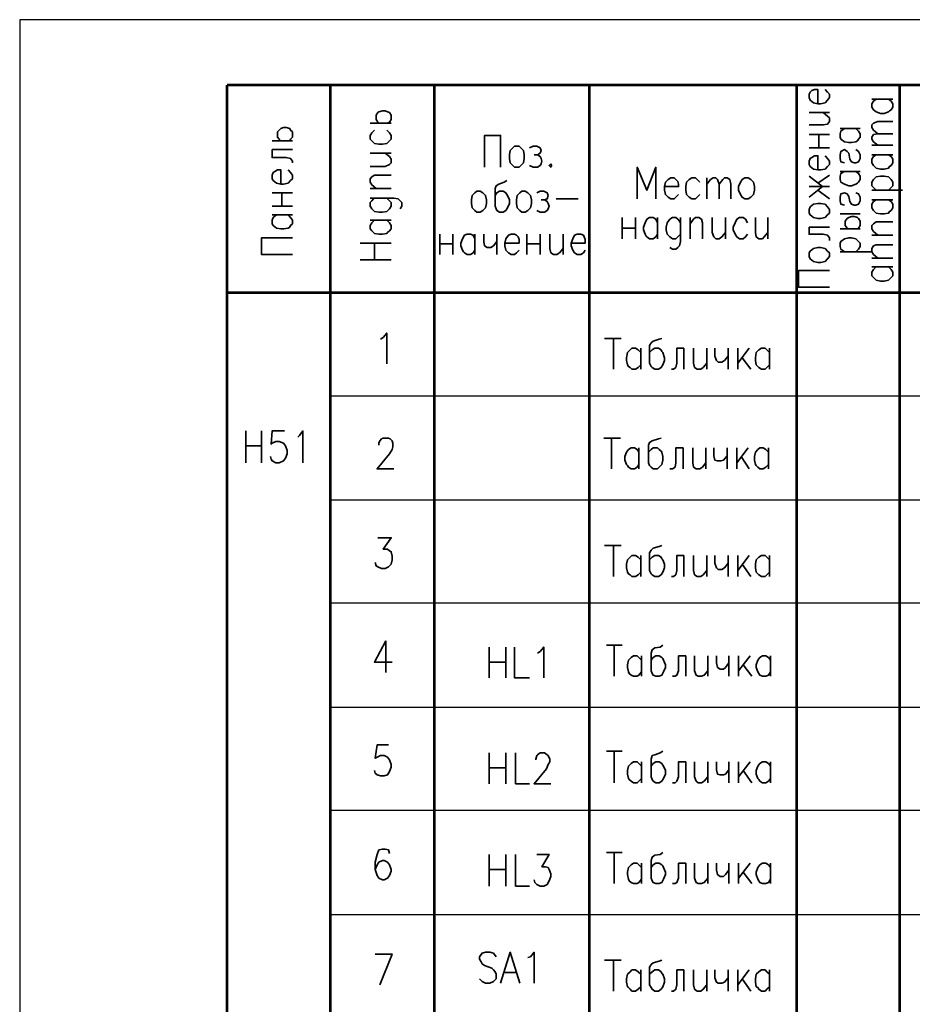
# Model space of a CAD drawing. Header units: millimetres. Extents: x -4 to 206, y 6 to 303.
# Tile 9 of 11: x -4 to 82, y 209 to 303. Entities that reach past the tile are written whole.
import ezdxf
from ezdxf.xclip import XClip

# ---------------------------------------------------------------- set-up
doc = ezdxf.new("R2010")
doc.units = ezdxf.units.MM
doc.header["$MEASUREMENT"] = 0
doc.header["$XCLIPFRAME"] = 0
doc.layers.get('0').update_dxf_attribs({"linetype": 'CONTINUOUS'})

# ---------------------------------------------------------------- blocks, each defined once
blk = doc.blocks.new('MF4_2')
at = {"color": 7, "linetype": 'Continuous', "lineweight": 53, "true_color": 0x000007}
blk.add_line((15.748, 11.515), (15.748, 297.011), dxfattribs=at)

msp = doc.modelspace()

# ---------------------------------------------------------------- linework, layer by layer
at = {"color": 7, "linetype": 'Continuous', "lineweight": 25}
for p, q in [((-4.174, 303.3), (-4.174, 6.309)), ((205.791, 303.3), (-4.174, 303.3))]:
    msp.add_line(p, q, dxfattribs=at)
at = {"color": 7, "linetype": 'Continuous', "lineweight": 53, "true_color": 0x000007}
for p, q in [((199.729, 297.011), (15.748, 297.011)), ((25.654, 118.025), (25.654, 297.011)), ((35.645, 118.025), (35.645, 297.011)), ((50.546, 118.025), (50.546, 297.011)), ((70.443, 118.025), (70.443, 297.011)), ((80.349, 118.025), (80.349, 297.011)), ((15.748, 277.114), (199.729, 277.114))]:
    msp.add_line(p, q, dxfattribs=at)
at = {"color": 7, "linetype": 'Continuous', "lineweight": 35, "true_color": 0x000007}
for p, q in [((77.639, 295.656), (79.671, 295.656)), ((71.628, 294.386), (73.575, 294.386)), ((29.464, 293.37), (31.496, 293.37)), ((71.628, 292.269), (73.575, 292.269)), ((72.559, 290.999), (72.559, 292.269)), ((74.591, 292.862), (76.539, 292.862)), ((20.066, 291.677), (22.013, 291.677)), ((77.639, 291.253), (79.671, 291.253)), ((20.066, 290.83), (22.013, 290.83)), ((29.464, 290.491), (31.496, 290.491)), ((71.628, 290.999), (73.575, 290.999)), ((77.639, 290.322), (79.671, 290.322)), ((72.475, 287.613), (73.575, 288.375)), ((74.591, 288.713), (76.539, 288.713)), ((61.807, 288.121), (61.807, 286.089)), ((20.066, 286.681), (22.013, 286.681)), ((20.997, 285.411), (20.997, 286.681)), ((29.464, 287.105), (31.496, 287.105)), ((71.628, 287.274), (73.575, 287.274)), ((73.575, 286.089), (72.475, 286.935)), ((77.639, 286.935), (80.603, 286.935)), ((47.329, 286.089), (49.445, 286.089)), ((77.639, 286.004), (79.671, 286.004)), ((20.066, 285.411), (22.013, 285.411)), ((20.066, 284.565), (22.013, 284.565)), ((74.591, 284.649), (76.539, 284.649)), ((29.464, 284.057), (31.496, 284.057)), ((53.679, 284.311), (53.679, 282.279)), ((54.949, 284.311), (54.949, 282.279)), ((57.065, 284.311), (57.065, 282.279)), ((60.198, 284.311), (60.198, 282.279)), ((63.585, 284.311), (63.585, 282.279)), ((67.649, 284.311), (67.649, 282.279)), ((36.153, 282.702), (36.153, 280.755)), ((37.423, 282.702), (37.423, 280.755)), ((39.539, 282.702), (39.539, 280.755)), ((41.656, 282.702), (41.656, 280.755)), ((44.535, 282.702), (44.535, 280.755)), ((45.805, 282.702), (45.805, 280.755)), ((48.006, 282.702), (48.006, 280.755)), ((53.679, 283.295), (54.949, 283.295)), ((71.628, 283.379), (73.575, 283.379)), ((74.591, 283.21), (76.539, 283.21)), ((77.639, 282.617), (79.671, 282.617)), ((31.496, 281.855), (28.533, 281.855)), ((29.887, 280.247), (29.887, 281.855)), ((36.153, 281.771), (37.423, 281.771)), ((44.535, 281.771), (45.805, 281.771)), ((74.591, 281.009), (77.555, 281.009)), ((28.533, 280.247), (31.496, 280.247)), ((77.639, 280.416), (79.671, 280.416)), ((77.639, 279.569), (79.671, 279.569)), ((51.985, 272.711), (53.594, 272.711)), ((52.832, 272.711), (52.832, 269.748)), ((55.457, 271.78), (55.457, 269.748)), ((59.605, 271.78), (59.605, 269.748)), ((61.807, 271.78), (61.807, 269.748)), ((63.839, 271.78), (63.839, 269.748)), ((64.77, 271.78), (64.77, 269.748)), ((65.871, 271.78), (64.77, 270.341)), ((67.818, 271.78), (67.818, 269.748)), ((65.193, 270.849), (66.04, 269.748)), ((17.526, 263.821), (17.526, 260.773)), ((19.05, 260.773), (19.05, 263.821)), ((51.901, 263.144), (53.509, 263.144)), ((52.663, 263.144), (52.663, 260.181)), ((17.526, 262.382), (19.05, 262.382)), ((55.287, 262.213), (55.287, 260.181)), ((59.521, 262.213), (59.521, 260.181)), ((61.722, 262.213), (61.722, 260.181)), ((63.754, 262.213), (63.754, 260.181)), ((64.685, 262.213), (64.685, 260.181)), ((65.786, 262.213), (64.685, 260.773)), ((67.733, 262.213), (67.733, 260.181)), ((65.109, 261.366), (65.871, 260.181)), ((51.985, 252.815), (53.594, 252.815)), ((52.832, 252.815), (52.832, 249.851)), ((55.457, 251.883), (55.457, 249.851)), ((59.605, 251.883), (59.605, 249.851)), ((61.807, 251.883), (61.807, 249.851)), ((63.839, 251.883), (63.839, 249.851)), ((64.77, 251.883), (64.77, 249.851)), ((65.871, 251.883), (64.77, 250.444)), ((67.818, 251.883), (67.818, 249.851)), ((65.193, 251.037), (66.04, 249.851)), ((30.988, 243.671), (30.988, 240.623)), ((40.894, 243.078), (40.894, 240.115)), ((42.503, 240.115), (42.503, 243.078)), ((52.155, 243.247), (53.679, 243.247)), ((52.917, 243.247), (52.917, 240.284)), ((55.541, 242.231), (55.541, 240.284)), ((59.775, 242.231), (59.775, 240.284)), ((61.891, 242.231), (61.891, 240.284)), ((63.923, 242.231), (63.923, 240.284)), ((64.855, 242.231), (64.855, 240.284)), ((65.955, 242.231), (64.855, 240.792)), ((67.903, 242.231), (67.903, 240.284)), ((40.894, 241.639), (42.503, 241.639)), ((65.278, 241.385), (66.125, 240.284)), ((40.894, 232.918), (40.894, 229.955)), ((42.503, 229.955), (42.503, 232.918)), ((52.155, 233.087), (53.679, 233.087)), ((52.917, 233.087), (52.917, 230.039)), ((55.541, 232.071), (55.541, 230.039)), ((59.775, 232.071), (59.775, 230.039)), ((61.891, 232.071), (61.891, 230.039)), ((63.923, 232.071), (63.923, 230.039)), ((64.855, 232.071), (64.855, 230.039)), ((65.955, 232.071), (64.855, 230.632)), ((67.903, 232.071), (67.903, 230.039)), ((40.894, 231.479), (42.503, 231.479)), ((65.278, 231.225), (66.125, 230.039)), ((40.894, 223.181), (40.894, 220.133)), ((42.503, 220.133), (42.503, 223.181)), ((52.155, 223.351), (53.679, 223.351)), ((52.917, 223.351), (52.917, 220.387)), ((55.541, 222.335), (55.541, 220.387)), ((59.775, 222.335), (59.775, 220.387)), ((61.891, 222.335), (61.891, 220.387)), ((63.923, 222.335), (63.923, 220.387)), ((64.855, 222.335), (64.855, 220.387)), ((65.955, 222.335), (64.855, 220.895)), ((67.903, 222.335), (67.903, 220.387)), ((40.894, 221.742), (42.503, 221.742)), ((65.278, 221.488), (66.125, 220.387)), ((51.985, 213.021), (53.594, 213.021)), ((52.832, 213.021), (52.832, 210.058)), ((42.333, 211.836), (43.519, 211.836)), ((55.457, 212.09), (55.457, 210.058)), ((59.605, 212.09), (59.605, 210.058)), ((61.807, 212.09), (61.807, 210.058)), ((63.839, 212.09), (63.839, 210.058)), ((64.77, 212.09), (64.77, 210.058)), ((65.871, 212.09), (64.77, 210.651)), ((67.818, 212.09), (67.818, 210.058)), ((65.193, 211.243), (66.04, 210.058))]:
    msp.add_line(p, q, dxfattribs=at)
at = {"color": 7, "linetype": 'Continuous', "lineweight": 25, "true_color": 0x000007}
for p, q in [((25.654, 267.208), (199.729, 267.208)), ((25.654, 257.217), (199.729, 257.217)), ((25.654, 247.311), (199.729, 247.311)), ((25.654, 237.321), (199.729, 237.321)), ((25.654, 227.415), (199.729, 227.415)), ((25.654, 217.424), (199.729, 217.424))]:
    msp.add_line(p, q, dxfattribs=at)
at = {"color": 7, "linetype": 'Continuous', "lineweight": 35, "true_color": 0x000007}
for points in [[(72.475, 295.233), (72.475, 296.587), (72.136, 296.587), (71.882, 296.503), (71.713, 296.333), (71.628, 296.164), (71.628, 295.825), (71.713, 295.571), (72.051, 295.317), (72.475, 295.233), (72.729, 295.233), (73.152, 295.317), (73.406, 295.571), (73.575, 295.825), (73.575, 296.164), (73.406, 296.333), (73.152, 296.587)], [(79.248, 295.656), (79.502, 295.487), (79.671, 295.233), (79.671, 294.894), (79.502, 294.64), (79.333, 294.555), (79.248, 294.471), (78.825, 294.301), (78.486, 294.301), (78.063, 294.471), (77.809, 294.64), (77.639, 294.894), (77.639, 295.233), (77.809, 295.487), (78.063, 295.656)], [(30.311, 293.37), (30.226, 293.455), (30.057, 293.709), (30.057, 294.047), (30.057, 294.132), (30.226, 294.386), (30.311, 294.471), (30.649, 294.555), (30.903, 294.555), (31.157, 294.471), (31.327, 294.386), (31.496, 294.132), (31.496, 293.709), (31.327, 293.455), (31.157, 293.37)], [(71.628, 293.201), (72.983, 293.201), (73.406, 293.285), (73.575, 293.539), (73.575, 293.878), (73.406, 294.047), (72.983, 294.386)], [(78.232, 292.354), (77.809, 292.693), (77.639, 292.947), (77.639, 293.201), (77.809, 293.37), (78.232, 293.539), (79.671, 293.539)], [(20.913, 291.677), (20.743, 291.846), (20.574, 292.015), (20.574, 292.354), (20.574, 292.523), (20.743, 292.693), (20.913, 292.862), (21.167, 292.947), (21.421, 292.947), (21.759, 292.862), (21.844, 292.693), (22.013, 292.523), (22.013, 292.015), (21.844, 291.846), (21.759, 291.677)], [(29.887, 292.693), (29.633, 292.439), (29.464, 292.185), (29.464, 291.846), (29.633, 291.677), (29.887, 291.423), (30.311, 291.338), (30.649, 291.338), (31.073, 291.423), (31.327, 291.677), (31.496, 291.846), (31.496, 292.185), (31.327, 292.439), (31.073, 292.693)], [(40.471, 289.137), (40.471, 292.185), (41.995, 292.185), (41.995, 289.137)], [(76.115, 292.862), (76.369, 292.608), (76.539, 292.354), (76.539, 292.015), (76.369, 291.846), (76.285, 291.677), (76.115, 291.592), (75.692, 291.507), (75.438, 291.507), (75.015, 291.592), (74.676, 291.846), (74.591, 292.015), (74.591, 292.354), (74.676, 292.608), (75.015, 292.862)], [(78.232, 291.253), (77.809, 291.592), (77.639, 291.846), (77.639, 292.015), (77.809, 292.269), (78.232, 292.354), (79.671, 292.354)], [(44.789, 290.999), (45.127, 291.169), (45.466, 291.169), (45.805, 290.999), (45.889, 290.745), (45.805, 290.491), (45.551, 290.322), (45.212, 290.322)], [(20.066, 290.83), (20.066, 290.068), (21.421, 290.068), (21.844, 289.983), (22.013, 289.729), (22.013, 289.56)], [(29.464, 289.221), (30.903, 289.221), (31.327, 289.391), (31.496, 289.56), (31.496, 289.899), (31.327, 290.153), (30.903, 290.491)], [(45.551, 290.322), (45.805, 290.153), (45.889, 289.983), (45.974, 289.729), (45.889, 289.475), (45.805, 289.306), (45.551, 289.137), (45.127, 289.137), (44.789, 289.306)], [(72.475, 288.883), (72.475, 290.237), (72.136, 290.237), (71.882, 290.068), (71.713, 289.983), (71.628, 289.729), (71.628, 289.391), (71.713, 289.221), (72.051, 288.967), (72.475, 288.883), (72.729, 288.883), (73.152, 288.967), (73.406, 289.221), (73.575, 289.391), (73.575, 289.729), (73.406, 289.983), (73.152, 290.237)], [(75.015, 289.56), (74.676, 289.645), (74.591, 289.983), (74.591, 290.322), (74.676, 290.661), (75.015, 290.83), (75.269, 290.661), (75.438, 290.491), (75.523, 289.899), (75.692, 289.645), (75.946, 289.56), (76.115, 289.56), (76.369, 289.645), (76.539, 289.983), (76.539, 290.322), (76.369, 290.661), (76.115, 290.83)], [(79.248, 290.322), (79.502, 290.153), (79.671, 289.899), (79.671, 289.56), (79.502, 289.306), (79.333, 289.221), (79.248, 289.052), (78.825, 288.967), (78.486, 288.967), (78.063, 289.052), (77.809, 289.306), (77.639, 289.56), (77.639, 289.899), (77.809, 290.153), (78.063, 290.322)], [(20.913, 287.528), (20.913, 288.883), (20.574, 288.883), (20.32, 288.713), (20.151, 288.629), (20.066, 288.375), (20.066, 288.036), (20.151, 287.867), (20.489, 287.613), (20.913, 287.528), (21.167, 287.528), (21.59, 287.613), (21.844, 287.867), (22.013, 288.036), (22.013, 288.375), (21.844, 288.629), (21.59, 288.883)], [(30.057, 287.105), (29.633, 287.443), (29.464, 287.697), (29.464, 288.036), (29.633, 288.205), (29.887, 288.375), (31.496, 288.375)], [(56.896, 286.089), (56.896, 289.137), (56.049, 286.935), (55.118, 289.137), (55.118, 286.089)], [(71.628, 288.29), (72.898, 287.274), (71.628, 286.258)], [(76.115, 288.713), (76.369, 288.544), (76.539, 288.29), (76.539, 287.951), (76.369, 287.697), (76.285, 287.613), (76.115, 287.528), (75.692, 287.359), (75.438, 287.359), (75.015, 287.528), (74.676, 287.697), (74.591, 287.951), (74.591, 288.29), (74.676, 288.544), (75.015, 288.713)], [(78.063, 286.935), (77.809, 287.189), (77.639, 287.359), (77.639, 287.697), (77.809, 287.951), (78.063, 288.205), (78.486, 288.29), (78.825, 288.29), (79.248, 288.205), (79.502, 287.951), (79.671, 287.697), (79.671, 287.359), (79.502, 287.189), (79.248, 286.935)], [(42.587, 287.867), (42.333, 287.697), (41.825, 287.528), (41.571, 287.359), (41.487, 287.105), (41.487, 285.411), (41.571, 285.157), (41.656, 284.988), (41.91, 284.819), (42.249, 284.819), (42.503, 284.988), (42.672, 285.242), (42.841, 285.665), (42.841, 286.004), (42.672, 286.427), (42.587, 286.512), (42.503, 286.681), (42.249, 286.851), (41.91, 286.851), (41.656, 286.681), (41.487, 286.427)], [(57.743, 287.274), (59.097, 287.274), (59.097, 287.528), (59.013, 287.782), (58.843, 287.951), (58.674, 288.121), (58.335, 288.121), (58.081, 287.951), (57.827, 287.697), (57.743, 287.274), (57.743, 286.935), (57.827, 286.512), (58.081, 286.258), (58.335, 286.089), (58.674, 286.089), (58.843, 286.258), (59.097, 286.512)], [(61.129, 287.697), (60.875, 287.951), (60.706, 288.121), (60.367, 288.121), (60.113, 287.951), (59.859, 287.697), (59.775, 287.274), (59.775, 286.935), (59.859, 286.512), (60.113, 286.258), (60.367, 286.089), (60.706, 286.089), (60.875, 286.258), (61.129, 286.512)], [(61.807, 287.528), (62.145, 287.951), (62.399, 288.121), (62.653, 288.121), (62.823, 287.951), (62.992, 287.528), (62.992, 286.089)], [(62.992, 287.528), (63.331, 287.951), (63.5, 288.121), (63.754, 288.121), (64.008, 287.951), (64.093, 287.528), (64.093, 286.089)], [(45.466, 286.681), (45.805, 286.851), (46.143, 286.851), (46.482, 286.681), (46.567, 286.427), (46.482, 286.089), (46.228, 286.004), (45.889, 286.004)], [(75.015, 285.496), (74.676, 285.581), (74.591, 285.919), (74.591, 286.258), (74.676, 286.597), (75.015, 286.681), (75.269, 286.597), (75.438, 286.343), (75.523, 285.835), (75.692, 285.581), (75.946, 285.496), (76.115, 285.496), (76.369, 285.581), (76.539, 285.919), (76.539, 286.258), (76.369, 286.597), (76.115, 286.681)], [(29.887, 286.173), (29.803, 286.089), (29.633, 285.919), (29.464, 285.75), (29.464, 285.411), (29.633, 285.157), (29.887, 284.903), (30.311, 284.819), (30.649, 284.819), (31.073, 284.903), (31.327, 285.157), (31.496, 285.411), (31.496, 285.75), (31.327, 285.919), (31.073, 286.173)], [(29.464, 286.173), (31.75, 286.173), (32.173, 286.089), (32.343, 285.919), (32.512, 285.75), (32.512, 285.411), (32.343, 285.157)], [(46.228, 286.004), (46.482, 285.835), (46.567, 285.665), (46.651, 285.411), (46.567, 285.157), (46.482, 284.988), (46.228, 284.819), (45.805, 284.819), (45.466, 284.988)], [(79.248, 286.004), (79.502, 285.835), (79.671, 285.581), (79.671, 285.242), (79.502, 284.988), (79.333, 284.903), (79.248, 284.734), (78.825, 284.649), (78.486, 284.649), (78.063, 284.734), (77.809, 284.988), (77.639, 285.242), (77.639, 285.581), (77.809, 285.835), (78.063, 286.004)], [(21.59, 284.565), (21.844, 284.311), (22.013, 284.057), (22.013, 283.718), (21.844, 283.549), (21.759, 283.379), (21.59, 283.295), (21.167, 283.21), (20.913, 283.21), (20.489, 283.295), (20.151, 283.549), (20.066, 283.718), (20.066, 284.057), (20.151, 284.311), (20.489, 284.565)], [(31.073, 284.057), (31.327, 283.803), (31.496, 283.549), (31.496, 283.21), (31.327, 283.041), (31.157, 282.871), (31.073, 282.787), (30.649, 282.702), (30.311, 282.702), (29.887, 282.787), (29.633, 283.041), (29.464, 283.21), (29.464, 283.549), (29.633, 283.803), (29.887, 284.057)], [(57.065, 282.702), (56.896, 282.448), (56.642, 282.279), (56.303, 282.279), (56.049, 282.448), (55.965, 282.533), (55.88, 282.702), (55.711, 283.125), (55.711, 283.379), (55.88, 283.803), (56.049, 284.141), (56.303, 284.311), (56.642, 284.311), (56.896, 284.141), (57.065, 283.803)], [(59.267, 283.803), (59.182, 283.972), (59.013, 284.141), (58.843, 284.311), (58.505, 284.311), (58.251, 284.141), (57.997, 283.803), (57.912, 283.379), (57.912, 283.125), (57.997, 282.702), (58.251, 282.448), (58.505, 282.279), (58.843, 282.279), (59.013, 282.448), (59.267, 282.702)], [(59.267, 284.311), (59.267, 282.025), (59.182, 281.601), (59.013, 281.432), (58.843, 281.263), (58.505, 281.263), (58.251, 281.432)], [(60.198, 283.718), (60.537, 284.141), (60.706, 284.311), (61.045, 284.311), (61.299, 284.141), (61.383, 283.803), (61.383, 282.279)], [(62.315, 284.311), (62.315, 282.871), (62.484, 282.448), (62.653, 282.279), (62.992, 282.279), (63.246, 282.448), (63.585, 282.871)], [(65.701, 283.803), (65.532, 284.141), (65.278, 284.311), (64.939, 284.311), (64.685, 284.141), (64.516, 283.803), (64.347, 283.379), (64.347, 283.125), (64.516, 282.702), (64.685, 282.448), (64.939, 282.279), (65.278, 282.279), (65.532, 282.448), (65.701, 282.702)], [(66.463, 284.311), (66.463, 282.871), (66.548, 282.448), (66.802, 282.279), (67.141, 282.279), (67.31, 282.448), (67.649, 282.871)], [(75.438, 283.21), (75.269, 283.295), (75.099, 283.549), (75.099, 283.887), (75.099, 283.972), (75.269, 284.226), (75.438, 284.311), (75.692, 284.395), (75.946, 284.395), (76.285, 284.311), (76.369, 284.226), (76.539, 283.972), (76.539, 283.549), (76.369, 283.295), (76.285, 283.21)], [(78.232, 282.617), (77.809, 282.956), (77.639, 283.21), (77.639, 283.549), (77.809, 283.718), (78.063, 283.887), (79.671, 283.887)], [(39.539, 281.178), (39.37, 280.924), (39.116, 280.755), (38.777, 280.755), (38.523, 280.924), (38.439, 281.009), (38.354, 281.178), (38.185, 281.601), (38.185, 281.855), (38.354, 282.279), (38.523, 282.617), (38.777, 282.702), (39.116, 282.702), (39.37, 282.617), (39.539, 282.279)], [(40.386, 282.702), (40.386, 282.025), (40.471, 281.601), (40.725, 281.432), (41.063, 281.432), (41.317, 281.601), (41.656, 282.025)], [(42.418, 281.855), (43.773, 281.855), (43.773, 282.194), (43.688, 282.448), (43.519, 282.617), (43.349, 282.702), (43.011, 282.702), (42.757, 282.617), (42.503, 282.279), (42.418, 281.855), (42.418, 281.601), (42.503, 281.178), (42.757, 280.924), (43.011, 280.755), (43.349, 280.755), (43.519, 280.924), (43.773, 281.178)], [(46.736, 282.702), (46.736, 281.347), (46.821, 280.924), (47.075, 280.755), (47.413, 280.755), (47.667, 280.924), (48.006, 281.347)], [(48.768, 281.855), (50.123, 281.855), (50.123, 282.194), (50.038, 282.448), (49.953, 282.617), (49.699, 282.702), (49.361, 282.702), (49.107, 282.617), (48.937, 282.279), (48.768, 281.855), (48.768, 281.601), (48.937, 281.178), (49.107, 280.924), (49.361, 280.755), (49.699, 280.755), (49.953, 280.924), (50.123, 281.178)], [(71.628, 283.379), (71.628, 282.702), (72.983, 282.702), (73.406, 282.617), (73.575, 282.363), (73.575, 282.109)], [(22.013, 280.755), (19.05, 280.755), (19.05, 282.363), (22.013, 282.363)], [(75.015, 281.009), (74.676, 281.263), (74.591, 281.517), (74.591, 281.855), (74.676, 282.025), (75.015, 282.279), (75.438, 282.363), (75.692, 282.363), (76.115, 282.279), (76.369, 282.025), (76.539, 281.855), (76.539, 281.517), (76.369, 281.263), (76.115, 281.009)], [(78.232, 280.416), (77.809, 280.755), (77.639, 281.009), (77.639, 281.347), (77.809, 281.601), (78.063, 281.686), (79.671, 281.686)], [(73.575, 277.622), (70.612, 277.622), (70.612, 279.231), (73.575, 279.231)], [(79.248, 279.569), (79.502, 279.315), (79.671, 279.061), (79.671, 278.723), (79.502, 278.553), (79.333, 278.384), (79.248, 278.299), (78.825, 278.215), (78.486, 278.215), (78.063, 278.299), (77.809, 278.553), (77.639, 278.723), (77.639, 279.061), (77.809, 279.315), (78.063, 279.569)], [(30.48, 272.627), (30.734, 272.796), (31.073, 273.219), (31.073, 270.256)], [(57.489, 272.711), (57.235, 272.627), (56.642, 272.457), (56.473, 272.288), (56.303, 272.034), (56.303, 270.341), (56.473, 270.002), (56.557, 269.917), (56.811, 269.748), (57.15, 269.748), (57.404, 269.917), (57.573, 270.171), (57.743, 270.595), (57.743, 270.849), (57.573, 271.357), (57.489, 271.441), (57.404, 271.611), (57.15, 271.78), (56.811, 271.78), (56.557, 271.611), (56.303, 271.357)], [(55.457, 270.171), (55.203, 269.917), (54.949, 269.748), (54.61, 269.748), (54.441, 269.917), (54.271, 270.002), (54.187, 270.171), (54.102, 270.595), (54.102, 270.849), (54.187, 271.357), (54.441, 271.611), (54.61, 271.78), (54.949, 271.78), (55.203, 271.611), (55.457, 271.357)], [(59.605, 271.78), (58.928, 271.78), (58.928, 270.341), (58.843, 269.917), (58.589, 269.748), (58.42, 269.748)], [(60.537, 271.78), (60.537, 270.341), (60.621, 269.917), (60.875, 269.748), (61.214, 269.748), (61.468, 269.917), (61.807, 270.341)], [(62.569, 271.78), (62.569, 271.018), (62.738, 270.595), (62.907, 270.425), (63.246, 270.425), (63.5, 270.595), (63.839, 271.018)], [(67.818, 270.171), (67.564, 269.917), (67.395, 269.748), (67.056, 269.748), (66.802, 269.917), (66.717, 270.002), (66.548, 270.171), (66.463, 270.595), (66.463, 270.849), (66.548, 271.357), (66.802, 271.611), (67.056, 271.78), (67.395, 271.78), (67.564, 271.611), (67.818, 271.357)], [(21.251, 263.821), (20.066, 263.821), (19.981, 262.551), (20.066, 262.636), (20.405, 262.805), (20.743, 262.805), (21.167, 262.636), (21.336, 262.382), (21.505, 261.959), (21.505, 261.62), (21.336, 261.197), (21.167, 260.943), (20.743, 260.773), (20.405, 260.773), (20.066, 260.943), (19.981, 261.112), (19.897, 261.366)], [(22.521, 263.229), (22.691, 263.398), (23.029, 263.821), (23.029, 260.773)], [(30.311, 262.467), (30.311, 262.636), (30.395, 262.89), (30.565, 263.059), (30.734, 263.144), (31.242, 263.144), (31.411, 263.059), (31.581, 262.89), (31.665, 262.636), (31.665, 262.297), (31.581, 262.043), (31.327, 261.62), (30.141, 260.181), (31.75, 260.181)], [(57.404, 263.144), (57.15, 263.059), (56.557, 262.89), (56.303, 262.721), (56.219, 262.467), (56.219, 260.773), (56.303, 260.519), (56.473, 260.35), (56.642, 260.181), (57.065, 260.181), (57.235, 260.35), (57.489, 260.604), (57.573, 261.027), (57.573, 261.366), (57.489, 261.789), (57.404, 261.874), (57.235, 262.043), (57.065, 262.213), (56.642, 262.213), (56.473, 262.043), (56.219, 261.789)], [(55.287, 260.604), (55.118, 260.35), (54.864, 260.181), (54.525, 260.181), (54.271, 260.35), (54.187, 260.519), (54.102, 260.604), (53.933, 261.027), (53.933, 261.366), (54.102, 261.789), (54.271, 262.043), (54.525, 262.213), (54.864, 262.213), (55.118, 262.043), (55.287, 261.789)], [(59.521, 262.213), (58.843, 262.213), (58.843, 260.773), (58.759, 260.35), (58.505, 260.181), (58.251, 260.181)], [(60.452, 262.213), (60.452, 260.773), (60.537, 260.35), (60.791, 260.181), (61.129, 260.181), (61.383, 260.35), (61.722, 260.773)], [(62.484, 262.213), (62.484, 261.451), (62.569, 261.027), (62.823, 260.943), (63.161, 260.943), (63.415, 261.027), (63.754, 261.451)], [(67.733, 260.604), (67.479, 260.35), (67.225, 260.181), (66.887, 260.181), (66.717, 260.35), (66.548, 260.519), (66.463, 260.604), (66.379, 261.027), (66.379, 261.366), (66.463, 261.789), (66.717, 262.043), (66.887, 262.213), (67.225, 262.213), (67.479, 262.043), (67.733, 261.789)], [(30.226, 253.577), (31.496, 253.577), (30.734, 252.476), (31.157, 252.476), (31.327, 252.307), (31.496, 252.222), (31.581, 251.799), (31.581, 251.46), (31.496, 251.037), (31.242, 250.783), (30.903, 250.613), (30.565, 250.613), (30.226, 250.783), (30.057, 250.867), (29.972, 251.206)], [(57.489, 252.815), (57.235, 252.73), (56.642, 252.561), (56.473, 252.391), (56.303, 252.137), (56.303, 250.444), (56.473, 250.105), (56.557, 250.021), (56.811, 249.851), (57.15, 249.851), (57.404, 250.021), (57.573, 250.275), (57.743, 250.698), (57.743, 251.037), (57.573, 251.46), (57.489, 251.545), (57.404, 251.714), (57.15, 251.883), (56.811, 251.883), (56.557, 251.714), (56.303, 251.46)], [(55.457, 250.275), (55.203, 250.021), (54.949, 249.851), (54.61, 249.851), (54.441, 250.021), (54.271, 250.105), (54.187, 250.275), (54.102, 250.698), (54.102, 251.037), (54.187, 251.46), (54.441, 251.714), (54.61, 251.883), (54.949, 251.883), (55.203, 251.714), (55.457, 251.46)], [(59.605, 251.883), (58.928, 251.883), (58.928, 250.444), (58.843, 250.021), (58.589, 249.851), (58.42, 249.851)], [(60.537, 251.883), (60.537, 250.444), (60.621, 250.021), (60.875, 249.851), (61.214, 249.851), (61.468, 250.021), (61.807, 250.444)], [(62.569, 251.883), (62.569, 251.121), (62.738, 250.698), (62.907, 250.529), (63.246, 250.529), (63.5, 250.698), (63.839, 251.121)], [(67.818, 250.275), (67.564, 250.021), (67.395, 249.851), (67.056, 249.851), (66.802, 250.021), (66.717, 250.105), (66.548, 250.275), (66.463, 250.698), (66.463, 251.037), (66.548, 251.46), (66.802, 251.714), (67.056, 251.883), (67.395, 251.883), (67.564, 251.714), (67.818, 251.46)], [(30.988, 243.671), (29.887, 241.639), (31.581, 241.639)], [(43.349, 243.078), (43.349, 240.115), (44.789, 240.115)], [(45.551, 242.485), (45.805, 242.655), (46.143, 243.078), (46.143, 240.115)], [(57.573, 243.247), (57.319, 243.078), (56.811, 242.993), (56.557, 242.824), (56.473, 242.485), (56.473, 240.792), (56.557, 240.538), (56.642, 240.369), (56.896, 240.284), (57.235, 240.284), (57.489, 240.369), (57.658, 240.707), (57.827, 241.131), (57.827, 241.385), (57.658, 241.808), (57.573, 241.977), (57.489, 242.062), (57.235, 242.231), (56.896, 242.231), (56.642, 242.062), (56.473, 241.808)], [(55.541, 240.707), (55.287, 240.369), (55.118, 240.284), (54.779, 240.284), (54.525, 240.369), (54.356, 240.538), (54.271, 240.707), (54.187, 241.131), (54.187, 241.385), (54.271, 241.808), (54.525, 242.062), (54.779, 242.231), (55.118, 242.231), (55.287, 242.062), (55.541, 241.808)], [(59.775, 242.231), (59.097, 242.231), (59.097, 240.792), (58.928, 240.369), (58.759, 240.284), (58.505, 240.284)], [(60.621, 242.231), (60.621, 240.792), (60.791, 240.369), (60.96, 240.284), (61.299, 240.284), (61.553, 240.369), (61.891, 240.792)], [(62.738, 242.231), (62.738, 241.554), (62.823, 241.131), (63.077, 240.961), (63.415, 240.961), (63.585, 241.131), (63.923, 241.554)], [(67.903, 240.707), (67.733, 240.369), (67.479, 240.284), (67.141, 240.284), (66.887, 240.369), (66.802, 240.538), (66.717, 240.707), (66.548, 241.131), (66.548, 241.385), (66.717, 241.808), (66.887, 242.062), (67.141, 242.231), (67.479, 242.231), (67.733, 242.062), (67.903, 241.808)], [(31.242, 233.68), (30.141, 233.68), (29.972, 232.41), (30.141, 232.495), (30.48, 232.664), (30.819, 232.664), (31.157, 232.495), (31.327, 232.241), (31.496, 231.817), (31.496, 231.563), (31.327, 231.14), (31.157, 230.801), (30.819, 230.717), (30.48, 230.717), (30.141, 230.801), (29.972, 230.971), (29.887, 231.225)], [(43.434, 232.918), (43.434, 229.955), (44.789, 229.955)], [(45.381, 232.241), (45.381, 232.325), (45.466, 232.664), (45.551, 232.749), (45.805, 232.918), (46.228, 232.918), (46.482, 232.749), (46.567, 232.664), (46.736, 232.325), (46.736, 232.071), (46.567, 231.817), (46.397, 231.394), (45.212, 229.955), (46.821, 229.955)], [(57.573, 233.087), (57.319, 232.918), (56.811, 232.749), (56.557, 232.664), (56.473, 232.325), (56.473, 230.632), (56.557, 230.378), (56.642, 230.209), (56.896, 230.039), (57.235, 230.039), (57.489, 230.209), (57.658, 230.463), (57.827, 230.886), (57.827, 231.225), (57.658, 231.648), (57.573, 231.733), (57.489, 231.902), (57.235, 232.071), (56.896, 232.071), (56.642, 231.902), (56.473, 231.648)], [(55.541, 230.463), (55.287, 230.209), (55.118, 230.039), (54.779, 230.039), (54.525, 230.209), (54.356, 230.378), (54.271, 230.463), (54.187, 230.886), (54.187, 231.225), (54.271, 231.648), (54.525, 231.902), (54.779, 232.071), (55.118, 232.071), (55.287, 231.902), (55.541, 231.648)], [(59.775, 232.071), (59.097, 232.071), (59.097, 230.632), (58.928, 230.209), (58.759, 230.039), (58.505, 230.039)], [(60.621, 232.071), (60.621, 230.632), (60.791, 230.209), (60.96, 230.039), (61.299, 230.039), (61.553, 230.209), (61.891, 230.632)], [(62.738, 232.071), (62.738, 231.309), (62.823, 230.886), (63.077, 230.801), (63.415, 230.801), (63.585, 230.886), (63.923, 231.309)], [(67.903, 230.463), (67.733, 230.209), (67.479, 230.039), (67.141, 230.039), (66.887, 230.209), (66.802, 230.378), (66.717, 230.463), (66.548, 230.886), (66.548, 231.225), (66.717, 231.648), (66.887, 231.902), (67.141, 232.071), (67.479, 232.071), (67.733, 231.902), (67.903, 231.648)], [(31.327, 223.266), (31.242, 223.605), (30.903, 223.689), (30.649, 223.689), (30.311, 223.605), (30.141, 223.181), (29.972, 222.419), (29.972, 221.742), (30.141, 221.149), (30.311, 220.895), (30.649, 220.726), (30.819, 220.726), (31.157, 220.895), (31.327, 221.149), (31.496, 221.573), (31.496, 221.742), (31.327, 222.165), (31.157, 222.419), (30.819, 222.589), (30.649, 222.589), (30.311, 222.419), (30.141, 222.165), (29.972, 221.742)], [(43.434, 223.181), (43.434, 220.133), (44.789, 220.133)], [(45.466, 223.181), (46.651, 223.181), (45.974, 221.996), (46.313, 221.996), (46.567, 221.911), (46.651, 221.742), (46.821, 221.319), (46.821, 221.065), (46.651, 220.641), (46.482, 220.303), (46.143, 220.133), (45.805, 220.133), (45.466, 220.303), (45.297, 220.472), (45.212, 220.726)], [(57.573, 223.351), (57.319, 223.181), (56.811, 223.097), (56.557, 222.927), (56.473, 222.589), (56.473, 220.895), (56.557, 220.641), (56.642, 220.472), (56.896, 220.387), (57.235, 220.387), (57.489, 220.472), (57.658, 220.811), (57.827, 221.234), (57.827, 221.488), (57.658, 221.911), (57.573, 222.081), (57.489, 222.165), (57.235, 222.335), (56.896, 222.335), (56.642, 222.165), (56.473, 221.911)], [(55.541, 220.811), (55.287, 220.472), (55.118, 220.387), (54.779, 220.387), (54.525, 220.472), (54.356, 220.641), (54.271, 220.811), (54.187, 221.234), (54.187, 221.488), (54.271, 221.911), (54.525, 222.165), (54.779, 222.335), (55.118, 222.335), (55.287, 222.165), (55.541, 221.911)], [(59.775, 222.335), (59.097, 222.335), (59.097, 220.895), (58.928, 220.472), (58.759, 220.387), (58.505, 220.387)], [(60.621, 222.335), (60.621, 220.895), (60.791, 220.472), (60.96, 220.387), (61.299, 220.387), (61.553, 220.472), (61.891, 220.895)], [(62.738, 222.335), (62.738, 221.657), (62.823, 221.234), (63.077, 221.065), (63.415, 221.065), (63.585, 221.234), (63.923, 221.657)], [(67.903, 220.811), (67.733, 220.472), (67.479, 220.387), (67.141, 220.387), (66.887, 220.472), (66.802, 220.641), (66.717, 220.811), (66.548, 221.234), (66.548, 221.488), (66.717, 221.911), (66.887, 222.165), (67.141, 222.335), (67.479, 222.335), (67.733, 222.165), (67.903, 221.911)], [(30.395, 210.651), (31.581, 213.614), (29.972, 213.614)], [(41.571, 213.36), (41.317, 213.699), (40.979, 213.783), (40.555, 213.783), (40.217, 213.699), (39.963, 213.36), (39.963, 213.106), (40.132, 212.852), (40.217, 212.683), (40.471, 212.513), (41.148, 212.259), (41.317, 212.09), (41.487, 211.921), (41.571, 211.667), (41.571, 211.243), (41.317, 210.989), (40.979, 210.82), (40.555, 210.82), (40.217, 210.989), (39.963, 211.243)], [(41.995, 210.82), (42.926, 213.783), (43.857, 210.82)], [(44.619, 213.275), (44.873, 213.36), (45.212, 213.783), (45.212, 210.82)], [(57.489, 213.021), (57.235, 212.937), (56.642, 212.767), (56.473, 212.598), (56.303, 212.344), (56.303, 210.651), (56.473, 210.397), (56.557, 210.227), (56.811, 210.058), (57.15, 210.058), (57.404, 210.227), (57.573, 210.481), (57.743, 210.905), (57.743, 211.243), (57.573, 211.667), (57.489, 211.751), (57.404, 211.921), (57.15, 212.09), (56.811, 212.09), (56.557, 211.921), (56.303, 211.667)], [(55.457, 210.481), (55.203, 210.227), (54.949, 210.058), (54.61, 210.058), (54.441, 210.227), (54.271, 210.397), (54.187, 210.481), (54.102, 210.905), (54.102, 211.243), (54.187, 211.667), (54.441, 211.921), (54.61, 212.09), (54.949, 212.09), (55.203, 211.921), (55.457, 211.667)], [(59.605, 212.09), (58.928, 212.09), (58.928, 210.651), (58.843, 210.227), (58.589, 210.058), (58.42, 210.058)], [(60.537, 212.09), (60.537, 210.651), (60.621, 210.227), (60.875, 210.058), (61.214, 210.058), (61.468, 210.227), (61.807, 210.651)], [(62.569, 212.09), (62.569, 211.328), (62.738, 210.905), (62.907, 210.82), (63.246, 210.82), (63.5, 210.905), (63.839, 211.328)], [(67.818, 210.481), (67.564, 210.227), (67.395, 210.058), (67.056, 210.058), (66.802, 210.227), (66.717, 210.397), (66.548, 210.481), (66.463, 210.905), (66.463, 211.243), (66.548, 211.667), (66.802, 211.921), (67.056, 212.09), (67.395, 212.09), (67.564, 211.921), (67.818, 211.667)]]:
    msp.add_lwpolyline(points, dxfattribs=at)
for points in [[(43.349, 291.169), (43.773, 291.169), (43.942, 290.999), (44.196, 290.745), (44.281, 290.322), (44.281, 289.983), (44.196, 289.56), (43.942, 289.306), (43.773, 289.137), (43.349, 289.137), (43.18, 289.306), (42.926, 289.56), (42.841, 289.983), (42.841, 290.322), (42.926, 290.745), (43.18, 290.999)], [(46.821, 289.475), (46.651, 289.306), (46.821, 289.137), (46.905, 289.306)], [(65.447, 288.121), (65.786, 288.121), (66.04, 287.951), (66.294, 287.697), (66.379, 287.274), (66.379, 286.935), (66.294, 286.512), (66.04, 286.258), (65.786, 286.089), (65.447, 286.089), (65.193, 286.258), (65.024, 286.512), (64.855, 286.935), (64.855, 287.274), (65.024, 287.697), (65.193, 287.951)], [(39.709, 286.851), (40.047, 286.851), (40.301, 286.681), (40.555, 286.427), (40.64, 286.004), (40.64, 285.665), (40.555, 285.242), (40.301, 284.988), (40.047, 284.819), (39.709, 284.819), (39.539, 284.988), (39.285, 285.242), (39.201, 285.665), (39.201, 286.004), (39.285, 286.427), (39.539, 286.681)], [(44.027, 286.851), (44.365, 286.851), (44.619, 286.681), (44.873, 286.427), (44.958, 286.004), (44.958, 285.665), (44.873, 285.242), (44.619, 284.988), (44.365, 284.819), (44.027, 284.819), (43.857, 284.988), (43.603, 285.242), (43.519, 285.665), (43.519, 286.004), (43.603, 286.427), (43.857, 286.681)], [(71.628, 284.734), (71.628, 285.073), (71.713, 285.327), (72.051, 285.581), (72.475, 285.665), (72.729, 285.665), (73.152, 285.581), (73.406, 285.327), (73.575, 285.073), (73.575, 284.734), (73.406, 284.565), (73.152, 284.311), (72.729, 284.226), (72.475, 284.226), (72.051, 284.311), (71.713, 284.565)], [(71.628, 280.585), (71.628, 280.924), (71.713, 281.093), (72.051, 281.347), (72.475, 281.432), (72.729, 281.432), (73.152, 281.347), (73.406, 281.093), (73.575, 280.924), (73.575, 280.585), (73.406, 280.331), (73.152, 280.077), (72.729, 279.993), (72.475, 279.993), (72.051, 280.077), (71.713, 280.331)]]:
    msp.add_lwpolyline(points, close=True, dxfattribs=at)

# ---------------------------------------------------------------- block references
at = {"color": 7, "true_color": 0xffffff}
ref = msp.add_blockref('MF4_2', (0, 0), dxfattribs=at)
XClip(ref).set_block_clipping_path([(15.409333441, 11.0913335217), (186.2666693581, 297.0106599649)])

doc.saveas('drawing.dxf')
